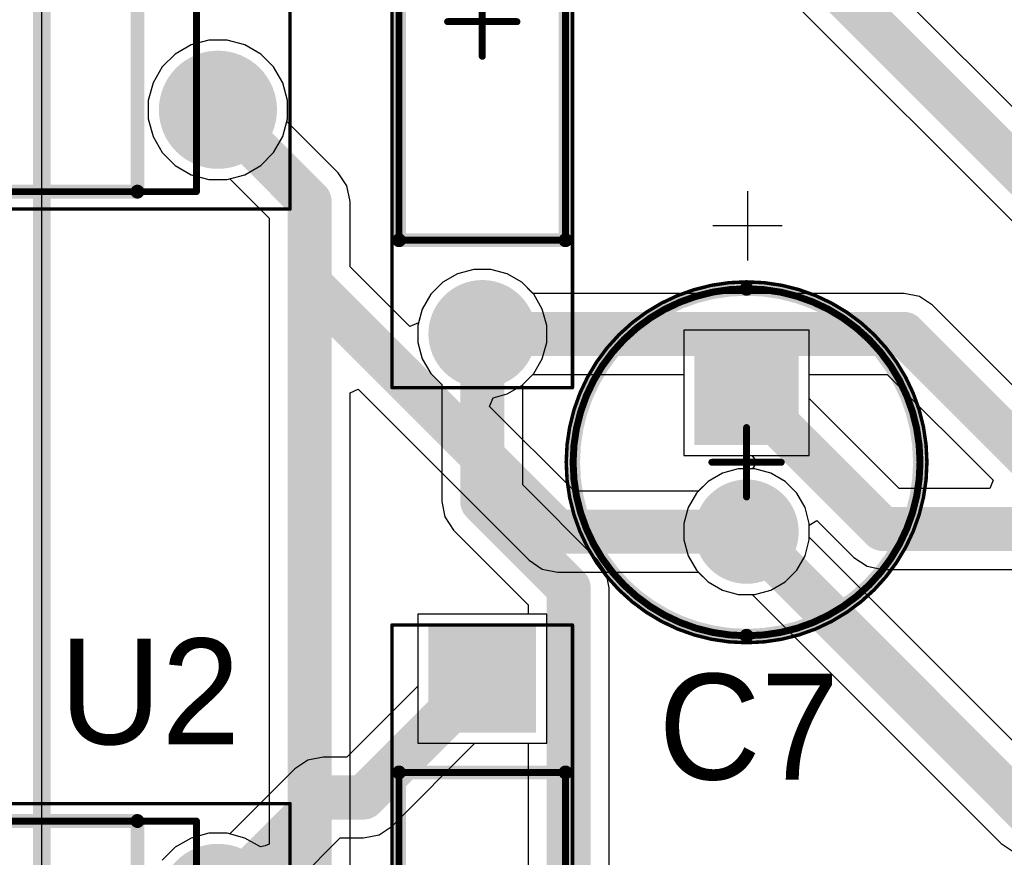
# Model space of a CAD drawing. Header units: millimetres. Extents: x 1.79 to 6.42, y 2.45 to 4.75.
# Tile 21 of 34: x 3.39 to 3.95, y 3.83 to 4.3. Entities that reach past the tile are written whole.
import ezdxf

# ---------------------------------------------------------------- set-up
doc = ezdxf.new("R2010")
doc.units = ezdxf.units.MM
doc.header["$MEASUREMENT"] = 0
for name, color, linetype in [('BottomLayer', 5, 'Continuous'), ('BottomSolder', 6, 'Continuous'), ('Mechanical13', 56, 'Continuous'), ('Mechanical15', 56, 'Continuous'), ('MultiLayer', 9, 'Continuous'), ('PadHoleLayer', 156, 'Continuous'), ('TopLayer', 1, 'Continuous'), ('TopOverlay', 2, 'Continuous'), ('TopSolder', 216, 'Continuous')]:
    doc.layers.add(name, color=color, linetype=linetype)

# ---------------------------------------------------------------- blocks, each defined once
blk = doc.blocks.new('VISH_DIP_4_14')
at = {"layer": 'BottomLayer', "const_width": 0.02953}
for points in [[(0.13524, 0.05, 1), (0.16476, 0.05, 1)], [(-0.16476, -0.05, 1), (-0.13524, -0.05, 1)], [(0.13524, -0.05, 1), (0.16476, -0.05, 1)]]:
    blk.add_lwpolyline(points, format="xyb", close=True, dxfattribs=at)
at = {"layer": 'BottomLayer'}
blk.add_solid([(-0.17953, 0.02047), (-0.12047, 0.02047), (-0.17953, 0.07953), (-0.12047, 0.07953)], dxfattribs=at)
at = {"layer": 'BottomSolder', "const_width": 0.03353}
for points in [[(0.13324, 0.05, 1), (0.16676, 0.05, 1)], [(-0.16676, -0.05, 1), (-0.13324, -0.05, 1)], [(0.13324, -0.05, 1), (0.16676, -0.05, 1)]]:
    blk.add_lwpolyline(points, format="xyb", close=True, dxfattribs=at)
at = {"layer": 'BottomSolder'}
blk.add_solid([(-0.18353, 0.01647), (-0.11647, 0.01647), (-0.18353, 0.08353), (-0.11647, 0.08353)], dxfattribs=at)
at = {"layer": 'Mechanical13', "const_width": 0.00394}
for points in [[(-0.1378, 0.09646), (0.1378, 0.09646)], [(-0.1378, -0.09646), (-0.1378, 0.09646)], [(0.1378, -0.09646), (0.1378, 0.09646)], [(-0.1378, -0.09646), (0.1378, -0.09646)]]:
    blk.add_lwpolyline(points, dxfattribs=at)
at = {"layer": 'Mechanical13'}
for points, const_width in [([(-0.13878, 0.09646, 1), (-0.13681, 0.09646, 1)], 0.00197), ([(-0.13878, 0.09646, 1), (-0.13681, 0.09646, 1)], 0.00197), ([(0.13681, 0.09646, 1), (0.13878, 0.09646, 1)], 0.00197), ([(0.13681, 0.09646, 1), (0.13878, 0.09646, 1)], 0.00197), ([(-0.08268, 0.06102, 1), (-0.12205, 0.06102, 1)], 0.00394), ([(-0.12303, 0.06102, 1), (-0.12106, 0.06102, 1)], 0.00197), ([(-0.08366, 0.06102, 1), (-0.08169, 0.06102, 1)], 0.00197), ([(-0.13878, -0.09646, 1), (-0.13681, -0.09646, 1)], 0.00197), ([(-0.13878, -0.09646, 1), (-0.13681, -0.09646, 1)], 0.00197), ([(0.13681, -0.09646, 1), (0.13878, -0.09646, 1)], 0.00197), ([(0.13681, -0.09646, 1), (0.13878, -0.09646, 1)], 0.00197)]:
    blk.add_lwpolyline(points, format="xyb", close=True, dxfattribs=dict(at, const_width=const_width))
at = {"layer": 'Mechanical15'}
for points, const_width in [([(-0.19094, 0.1063), (0.19094, 0.1063)], 0.00197), ([(-0.19094, -0.1063), (-0.19094, 0.1063)], 0.00197), ([(0.19094, -0.1063), (0.19094, 0.1063)], 0.00197), ([(0, -0.01968), (0, 0.01969)], 0.00394), ([(-0.01968, 0), (0.01969, 0)], 0.00394), ([(-0.19094, -0.1063), (0.19094, -0.1063)], 0.00197)]:
    blk.add_lwpolyline(points, dxfattribs=dict(at, const_width=const_width))
for points, const_width in [([(-0.19144, 0.1063, 1), (-0.19045, 0.1063, 1)], 0.000984), ([(-0.19144, 0.1063, 1), (-0.19045, 0.1063, 1)], 0.000984), ([(0.19045, 0.1063, 1), (0.19144, 0.1063, 1)], 0.000984), ([(0.19045, 0.1063, 1), (0.19144, 0.1063, 1)], 0.000984), ([(-0.00098, 0.01969, 1), (0.00098, 0.01969, 1)], 0.00197), ([(-0.02067, 0, 1), (-0.0187, 0, 1)], 0.00197), ([(0.0187, 0, 1), (0.02067, 0, 1)], 0.00197), ([(-0.00098, -0.01968, 1), (0.00098, -0.01968, 1)], 0.00197), ([(-0.19144, -0.1063, 1), (-0.19045, -0.1063, 1)], 0.000984), ([(-0.19144, -0.1063, 1), (-0.19045, -0.1063, 1)], 0.000984), ([(0.19045, -0.1063, 1), (0.19144, -0.1063, 1)], 0.000984), ([(0.19045, -0.1063, 1), (0.19144, -0.1063, 1)], 0.000984)]:
    blk.add_lwpolyline(points, format="xyb", close=True, dxfattribs=dict(at, const_width=const_width))
at = {"layer": 'MultiLayer', "const_width": 0.02953}
for points in [[(0.13524, 0.05, 1), (0.16476, 0.05, 1)], [(-0.16476, -0.05, 1), (-0.13524, -0.05, 1)], [(0.13524, -0.05, 1), (0.16476, -0.05, 1)]]:
    blk.add_lwpolyline(points, format="xyb", close=True, dxfattribs=at)
at = {"layer": 'MultiLayer'}
blk.add_solid([(-0.17953, 0.02047), (-0.12047, 0.02047), (-0.17953, 0.07953), (-0.12047, 0.07953)], dxfattribs=at)
at = {"layer": 'PadHoleLayer', "const_width": 0.01772}
for points in [[(-0.15886, 0.05, 1), (-0.14114, 0.05, 1)], [(0.14114, 0.05, 1), (0.15886, 0.05, 1)], [(-0.15886, -0.05, 1), (-0.14114, -0.05, 1)], [(0.14114, -0.05, 1), (0.15886, -0.05, 1)]]:
    blk.add_lwpolyline(points, format="xyb", close=True, dxfattribs=at)
at = {"layer": 'TopLayer', "const_width": 0.02953}
for points in [[(0.13524, 0.05, 1), (0.16476, 0.05, 1)], [(-0.16476, -0.05, 1), (-0.13524, -0.05, 1)], [(0.13524, -0.05, 1), (0.16476, -0.05, 1)]]:
    blk.add_lwpolyline(points, format="xyb", close=True, dxfattribs=at)
at = {"layer": 'TopLayer'}
blk.add_solid([(-0.17953, 0.02047), (-0.12047, 0.02047), (-0.17953, 0.07953), (-0.12047, 0.07953)], dxfattribs=at)
at = {"layer": 'TopOverlay'}
for points, const_width in [([(-0.14508, 0.10118, 1), (-0.15492, 0.10118, 1)], 0.00984), ([(-0.15738, 0.10118, 1), (-0.15246, 0.10118, 1)], 0.00492), ([(-0.14754, 0.10118, 1), (-0.14262, 0.10118, 1)], 0.00492), ([(-0.1063, 0.09646, 1), (-0.10236, 0.09646, 1)], 0.00394), ([(-0.1063, 0.09646, 1), (-0.10236, 0.09646, 1)], 0.00394), ([(-0.02697, 0.09646, 1), (-0.02303, 0.09646, 1)], 0.00394), ([(-0.02697, 0.09646, 1), (-0.02303, 0.09646, 1)], 0.00394), ([(0.02303, 0.09646, 1), (0.02697, 0.09646, 1)], 0.00394), ([(0.02303, 0.09646, 1), (0.02697, 0.09646, 1)], 0.00394), ([(0.10236, 0.09646, 1), (0.1063, 0.09646, 1)], 0.00394), ([(0.10236, 0.09646, 1), (0.1063, 0.09646, 1)], 0.00394), ([(-0.05315, 0.05709, 1), (-0.07677, 0.05709, 1)], 0.02362), ([(-0.08268, 0.05709, 1), (-0.07087, 0.05709, 1)], 0.01181), ([(-0.05906, 0.05709, 1), (-0.04724, 0.05709, 1)], 0.01181), ([(-0.1063, -0.09646, 1), (-0.10236, -0.09646, 1)], 0.00394), ([(-0.1063, -0.09646, 1), (-0.10236, -0.09646, 1)], 0.00394), ([(0.10236, -0.09646, 1), (0.1063, -0.09646, 1)], 0.00394), ([(0.10236, -0.09646, 1), (0.1063, -0.09646, 1)], 0.00394)]:
    blk.add_lwpolyline(points, format="xyb", close=True, dxfattribs=dict(at, const_width=const_width))
at = {"layer": 'TopOverlay', "const_width": 0.00787}
for points in [[(-0.10433, 0.09646), (-0.025, 0.09646)], [(-0.10433, -0.09646), (-0.10433, 0.09646)], [(0.025, 0.09646), (0.10433, 0.09646)], [(0.10433, -0.09646), (0.10433, 0.09646)], [(-0.10433, -0.09646), (0.10433, -0.09646)]]:
    blk.add_lwpolyline(points, dxfattribs=at)
blk.add_lwpolyline([(0.025, 0.09646, -1), (-0.025, 0.09646)], format="xyb", dxfattribs=at)
at = {"layer": 'TopSolder', "const_width": 0.03353}
for points in [[(0.13324, 0.05, 1), (0.16676, 0.05, 1)], [(-0.16676, -0.05, 1), (-0.13324, -0.05, 1)], [(0.13324, -0.05, 1), (0.16676, -0.05, 1)]]:
    blk.add_lwpolyline(points, format="xyb", close=True, dxfattribs=at)
at = {"layer": 'TopSolder'}
blk.add_solid([(-0.18353, 0.01647), (-0.11647, 0.01647), (-0.18353, 0.08353), (-0.11647, 0.08353)], dxfattribs=at)
blk = doc.blocks.new('VISH_DIP_4_15')
at = {"layer": 'BottomLayer', "const_width": 0.02953}
for points in [[(0.13524, 0.05, 1), (0.16476, 0.05, 1)], [(-0.16476, -0.05, 1), (-0.13524, -0.05, 1)], [(0.13524, -0.05, 1), (0.16476, -0.05, 1)]]:
    blk.add_lwpolyline(points, format="xyb", close=True, dxfattribs=at)
at = {"layer": 'BottomLayer'}
blk.add_solid([(-0.17953, 0.02047), (-0.12047, 0.02047), (-0.17953, 0.07953), (-0.12047, 0.07953)], dxfattribs=at)
at = {"layer": 'BottomSolder', "const_width": 0.03353}
for points in [[(0.13324, 0.05, 1), (0.16676, 0.05, 1)], [(-0.16676, -0.05, 1), (-0.13324, -0.05, 1)], [(0.13324, -0.05, 1), (0.16676, -0.05, 1)]]:
    blk.add_lwpolyline(points, format="xyb", close=True, dxfattribs=at)
at = {"layer": 'BottomSolder'}
blk.add_solid([(-0.18353, 0.01647), (-0.11647, 0.01647), (-0.18353, 0.08353), (-0.11647, 0.08353)], dxfattribs=at)
at = {"layer": 'Mechanical13', "const_width": 0.00394}
for points in [[(-0.1378, 0.09646), (0.1378, 0.09646)], [(-0.1378, -0.09646), (-0.1378, 0.09646)], [(0.1378, -0.09646), (0.1378, 0.09646)], [(-0.1378, -0.09646), (0.1378, -0.09646)]]:
    blk.add_lwpolyline(points, dxfattribs=at)
at = {"layer": 'Mechanical13'}
for points, const_width in [([(-0.13878, 0.09646, 1), (-0.13681, 0.09646, 1)], 0.00197), ([(-0.13878, 0.09646, 1), (-0.13681, 0.09646, 1)], 0.00197), ([(0.13681, 0.09646, 1), (0.13878, 0.09646, 1)], 0.00197), ([(0.13681, 0.09646, 1), (0.13878, 0.09646, 1)], 0.00197), ([(-0.08268, 0.06102, 1), (-0.12205, 0.06102, 1)], 0.00394), ([(-0.12303, 0.06102, 1), (-0.12106, 0.06102, 1)], 0.00197), ([(-0.08366, 0.06102, 1), (-0.08169, 0.06102, 1)], 0.00197), ([(-0.13878, -0.09646, 1), (-0.13681, -0.09646, 1)], 0.00197), ([(-0.13878, -0.09646, 1), (-0.13681, -0.09646, 1)], 0.00197), ([(0.13681, -0.09646, 1), (0.13878, -0.09646, 1)], 0.00197), ([(0.13681, -0.09646, 1), (0.13878, -0.09646, 1)], 0.00197)]:
    blk.add_lwpolyline(points, format="xyb", close=True, dxfattribs=dict(at, const_width=const_width))
at = {"layer": 'Mechanical15'}
for points, const_width in [([(-0.19094, 0.1063), (0.19094, 0.1063)], 0.00197), ([(-0.19094, -0.1063), (-0.19094, 0.1063)], 0.00197), ([(0.19094, -0.1063), (0.19094, 0.1063)], 0.00197), ([(0, -0.01968), (0, 0.01969)], 0.00394), ([(-0.01968, 0), (0.01969, 0)], 0.00394), ([(-0.19094, -0.1063), (0.19094, -0.1063)], 0.00197)]:
    blk.add_lwpolyline(points, dxfattribs=dict(at, const_width=const_width))
for points, const_width in [([(-0.19144, 0.1063, 1), (-0.19045, 0.1063, 1)], 0.000984), ([(-0.19144, 0.1063, 1), (-0.19045, 0.1063, 1)], 0.000984), ([(0.19045, 0.1063, 1), (0.19144, 0.1063, 1)], 0.000984), ([(0.19045, 0.1063, 1), (0.19144, 0.1063, 1)], 0.000984), ([(-0.00098, 0.01969, 1), (0.00098, 0.01969, 1)], 0.00197), ([(-0.02067, 0, 1), (-0.0187, 0, 1)], 0.00197), ([(0.0187, 0, 1), (0.02067, 0, 1)], 0.00197), ([(-0.00098, -0.01968, 1), (0.00098, -0.01968, 1)], 0.00197), ([(-0.19144, -0.1063, 1), (-0.19045, -0.1063, 1)], 0.000984), ([(-0.19144, -0.1063, 1), (-0.19045, -0.1063, 1)], 0.000984), ([(0.19045, -0.1063, 1), (0.19144, -0.1063, 1)], 0.000984), ([(0.19045, -0.1063, 1), (0.19144, -0.1063, 1)], 0.000984)]:
    blk.add_lwpolyline(points, format="xyb", close=True, dxfattribs=dict(at, const_width=const_width))
at = {"layer": 'MultiLayer', "const_width": 0.02953}
for points in [[(0.13524, 0.05, 1), (0.16476, 0.05, 1)], [(-0.16476, -0.05, 1), (-0.13524, -0.05, 1)], [(0.13524, -0.05, 1), (0.16476, -0.05, 1)]]:
    blk.add_lwpolyline(points, format="xyb", close=True, dxfattribs=at)
at = {"layer": 'MultiLayer'}
blk.add_solid([(-0.17953, 0.02047), (-0.12047, 0.02047), (-0.17953, 0.07953), (-0.12047, 0.07953)], dxfattribs=at)
at = {"layer": 'PadHoleLayer', "const_width": 0.01772}
for points in [[(-0.15886, 0.05, 1), (-0.14114, 0.05, 1)], [(0.14114, 0.05, 1), (0.15886, 0.05, 1)], [(-0.15886, -0.05, 1), (-0.14114, -0.05, 1)], [(0.14114, -0.05, 1), (0.15886, -0.05, 1)]]:
    blk.add_lwpolyline(points, format="xyb", close=True, dxfattribs=at)
at = {"layer": 'TopLayer', "const_width": 0.02953}
for points in [[(0.13524, 0.05, 1), (0.16476, 0.05, 1)], [(-0.16476, -0.05, 1), (-0.13524, -0.05, 1)], [(0.13524, -0.05, 1), (0.16476, -0.05, 1)]]:
    blk.add_lwpolyline(points, format="xyb", close=True, dxfattribs=at)
at = {"layer": 'TopLayer'}
blk.add_solid([(-0.17953, 0.02047), (-0.12047, 0.02047), (-0.17953, 0.07953), (-0.12047, 0.07953)], dxfattribs=at)
at = {"layer": 'TopOverlay'}
for points, const_width in [([(-0.14508, 0.10118, 1), (-0.15492, 0.10118, 1)], 0.00984), ([(-0.15738, 0.10118, 1), (-0.15246, 0.10118, 1)], 0.00492), ([(-0.14754, 0.10118, 1), (-0.14262, 0.10118, 1)], 0.00492), ([(-0.1063, 0.09646, 1), (-0.10236, 0.09646, 1)], 0.00394), ([(-0.1063, 0.09646, 1), (-0.10236, 0.09646, 1)], 0.00394), ([(-0.02697, 0.09646, 1), (-0.02303, 0.09646, 1)], 0.00394), ([(-0.02697, 0.09646, 1), (-0.02303, 0.09646, 1)], 0.00394), ([(0.02303, 0.09646, 1), (0.02697, 0.09646, 1)], 0.00394), ([(0.02303, 0.09646, 1), (0.02697, 0.09646, 1)], 0.00394), ([(0.10236, 0.09646, 1), (0.1063, 0.09646, 1)], 0.00394), ([(0.10236, 0.09646, 1), (0.1063, 0.09646, 1)], 0.00394), ([(-0.05315, 0.05709, 1), (-0.07677, 0.05709, 1)], 0.02362), ([(-0.08268, 0.05709, 1), (-0.07087, 0.05709, 1)], 0.01181), ([(-0.05906, 0.05709, 1), (-0.04724, 0.05709, 1)], 0.01181), ([(-0.1063, -0.09646, 1), (-0.10236, -0.09646, 1)], 0.00394), ([(-0.1063, -0.09646, 1), (-0.10236, -0.09646, 1)], 0.00394), ([(0.10236, -0.09646, 1), (0.1063, -0.09646, 1)], 0.00394), ([(0.10236, -0.09646, 1), (0.1063, -0.09646, 1)], 0.00394)]:
    blk.add_lwpolyline(points, format="xyb", close=True, dxfattribs=dict(at, const_width=const_width))
at = {"layer": 'TopOverlay', "const_width": 0.00787}
for points in [[(-0.10433, 0.09646), (-0.025, 0.09646)], [(-0.10433, -0.09646), (-0.10433, 0.09646)], [(0.025, 0.09646), (0.10433, 0.09646)], [(0.10433, -0.09646), (0.10433, 0.09646)], [(-0.10433, -0.09646), (0.10433, -0.09646)]]:
    blk.add_lwpolyline(points, dxfattribs=at)
blk.add_lwpolyline([(0.025, 0.09646, -1), (-0.025, 0.09646)], format="xyb", dxfattribs=at)
at = {"layer": 'TopSolder', "const_width": 0.03353}
for points in [[(0.13324, 0.05, 1), (0.16676, 0.05, 1)], [(-0.16676, -0.05, 1), (-0.13324, -0.05, 1)], [(0.13324, -0.05, 1), (0.16676, -0.05, 1)]]:
    blk.add_lwpolyline(points, format="xyb", close=True, dxfattribs=at)
at = {"layer": 'TopSolder'}
blk.add_solid([(-0.18353, 0.01647), (-0.11647, 0.01647), (-0.18353, 0.08353), (-0.11647, 0.08353)], dxfattribs=at)
blk = doc.blocks.new('RESA60_630X240_25')
at = {"layer": 'BottomLayer', "const_width": 0.02657}
blk.add_lwpolyline([(0.16388, 0, 1), (0.19045, 0, 1)], format="xyb", close=True, dxfattribs=at)
at = {"layer": 'BottomLayer'}
blk.add_solid([(-0.20374, -0.02657), (-0.15059, -0.02657), (-0.20374, 0.02657), (-0.15059, 0.02657)], dxfattribs=at)
at = {"layer": 'BottomSolder', "const_width": 0.03057}
blk.add_lwpolyline([(0.16188, 0, 1), (0.19245, 0, 1)], format="xyb", close=True, dxfattribs=at)
at = {"layer": 'BottomSolder'}
blk.add_solid([(-0.20774, -0.03057), (-0.14659, -0.03057), (-0.20774, 0.03057), (-0.14659, 0.03057)], dxfattribs=at)
at = {"layer": 'Mechanical13', "const_width": 0.00394}
for points in [[(-0.12402, -0.04724), (-0.12402, 0.04724)], [(0.12402, 0.04724), (-0.12402, 0.04724)], [(0.12402, -0.04724), (0.12402, 0.04724)], [(0.12402, -0.04724), (-0.12402, -0.04724)]]:
    blk.add_lwpolyline(points, dxfattribs=at)
at = {"layer": 'Mechanical13', "const_width": 0.00197}
for points in [[(-0.125, 0.04724, 1), (-0.12303, 0.04724, 1)], [(-0.125, 0.04724, 1), (-0.12303, 0.04724, 1)], [(0.12303, 0.04724, 1), (0.125, 0.04724, 1)], [(0.12303, 0.04724, 1), (0.125, 0.04724, 1)], [(-0.125, -0.04724, 1), (-0.12303, -0.04724, 1)], [(-0.125, -0.04724, 1), (-0.12303, -0.04724, 1)], [(0.12303, -0.04724, 1), (0.125, -0.04724, 1)], [(0.12303, -0.04724, 1), (0.125, -0.04724, 1)]]:
    blk.add_lwpolyline(points, format="xyb", close=True, dxfattribs=at)
at = {"layer": 'Mechanical15'}
for points, const_width in [([(0.20768, 0.05118), (-0.20768, 0.05118)], 0.00197), ([(-0.20768, -0.05118), (-0.20768, 0.05118)], 0.00197), ([(0.20768, -0.05118), (0.20768, 0.05118)], 0.00197), ([(0, -0.01968), (0, 0.01969)], 0.00394), ([(0.01968, 0), (-0.01969, 0)], 0.00394), ([(0.20768, -0.05118), (-0.20768, -0.05118)], 0.00197)]:
    blk.add_lwpolyline(points, dxfattribs=dict(at, const_width=const_width))
for points, const_width in [([(-0.20817, 0.05118, 1), (-0.20719, 0.05118, 1)], 0.000984), ([(-0.20817, 0.05118, 1), (-0.20719, 0.05118, 1)], 0.000984), ([(0.20719, 0.05118, 1), (0.20817, 0.05118, 1)], 0.000984), ([(0.20719, 0.05118, 1), (0.20817, 0.05118, 1)], 0.000984), ([(-0.00098, 0.01969, 1), (0.00098, 0.01969, 1)], 0.00197), ([(-0.02067, 0, 1), (-0.0187, 0, 1)], 0.00197), ([(0.0187, 0, 1), (0.02067, 0, 1)], 0.00197), ([(-0.00098, -0.01968, 1), (0.00098, -0.01968, 1)], 0.00197), ([(-0.20817, -0.05118, 1), (-0.20719, -0.05118, 1)], 0.000984), ([(-0.20817, -0.05118, 1), (-0.20719, -0.05118, 1)], 0.000984), ([(0.20719, -0.05118, 1), (0.20817, -0.05118, 1)], 0.000984), ([(0.20719, -0.05118, 1), (0.20817, -0.05118, 1)], 0.000984)]:
    blk.add_lwpolyline(points, format="xyb", close=True, dxfattribs=dict(at, const_width=const_width))
at = {"layer": 'MultiLayer', "const_width": 0.02657}
blk.add_lwpolyline([(0.16388, 0, 1), (0.19045, 0, 1)], format="xyb", close=True, dxfattribs=at)
at = {"layer": 'MultiLayer'}
blk.add_solid([(-0.20374, -0.02657), (-0.15059, -0.02657), (-0.20374, 0.02657), (-0.15059, 0.02657)], dxfattribs=at)
at = {"layer": 'PadHoleLayer', "const_width": 0.01673}
for points in [[(-0.18553, 0, 1), (-0.1688, 0, 1)], [(0.1688, 0, 1), (0.18553, 0, 1)]]:
    blk.add_lwpolyline(points, format="xyb", close=True, dxfattribs=at)
at = {"layer": 'TopLayer', "const_width": 0.02657}
blk.add_lwpolyline([(0.16388, 0, 1), (0.19045, 0, 1)], format="xyb", close=True, dxfattribs=at)
at = {"layer": 'TopLayer'}
blk.add_solid([(-0.20374, -0.02657), (-0.15059, -0.02657), (-0.20374, 0.02657), (-0.15059, 0.02657)], dxfattribs=at)
at = {"layer": 'TopOverlay', "const_width": 0.00787}
for points in [[(0.12402, 0.04724), (-0.12402, 0.04724)], [(-0.12402, -0.04724), (-0.12402, 0.04724)], [(0.12402, -0.04724), (0.12402, 0.04724)], [(0.12402, -0.04724), (-0.12402, -0.04724)]]:
    blk.add_lwpolyline(points, dxfattribs=at)
at = {"layer": 'TopOverlay', "const_width": 0.00394}
for points in [[(-0.12598, 0.04724, 1), (-0.12205, 0.04724, 1)], [(-0.12598, 0.04724, 1), (-0.12205, 0.04724, 1)], [(0.12205, 0.04724, 1), (0.12598, 0.04724, 1)], [(0.12205, 0.04724, 1), (0.12598, 0.04724, 1)], [(-0.12598, -0.04724, 1), (-0.12205, -0.04724, 1)], [(-0.12598, -0.04724, 1), (-0.12205, -0.04724, 1)], [(0.12205, -0.04724, 1), (0.12598, -0.04724, 1)], [(0.12205, -0.04724, 1), (0.12598, -0.04724, 1)]]:
    blk.add_lwpolyline(points, format="xyb", close=True, dxfattribs=at)
at = {"layer": 'TopSolder', "const_width": 0.03057}
blk.add_lwpolyline([(0.16188, 0, 1), (0.19245, 0, 1)], format="xyb", close=True, dxfattribs=at)
at = {"layer": 'TopSolder'}
blk.add_solid([(-0.20774, -0.03057), (-0.14659, -0.03057), (-0.20774, 0.03057), (-0.14659, 0.03057)], dxfattribs=at)
blk = doc.blocks.new('RESA60_630X240_26')
at = {"layer": 'BottomLayer', "const_width": 0.02657}
blk.add_lwpolyline([(0.16388, 0, 1), (0.19045, 0, 1)], format="xyb", close=True, dxfattribs=at)
at = {"layer": 'BottomLayer'}
blk.add_solid([(-0.20374, -0.02657), (-0.15059, -0.02657), (-0.20374, 0.02657), (-0.15059, 0.02657)], dxfattribs=at)
at = {"layer": 'BottomSolder', "const_width": 0.03057}
blk.add_lwpolyline([(0.16188, 0, 1), (0.19245, 0, 1)], format="xyb", close=True, dxfattribs=at)
at = {"layer": 'BottomSolder'}
blk.add_solid([(-0.20774, -0.03057), (-0.14659, -0.03057), (-0.20774, 0.03057), (-0.14659, 0.03057)], dxfattribs=at)
at = {"layer": 'Mechanical13', "const_width": 0.00394}
for points in [[(0.12402, 0.04724), (-0.12402, 0.04724)], [(-0.12402, -0.04724), (-0.12402, 0.04724)], [(0.12402, -0.04724), (0.12402, 0.04724)], [(0.12402, -0.04724), (-0.12402, -0.04724)]]:
    blk.add_lwpolyline(points, dxfattribs=at)
at = {"layer": 'Mechanical13', "const_width": 0.00197}
for points in [[(-0.125, 0.04724, 1), (-0.12303, 0.04724, 1)], [(-0.125, 0.04724, 1), (-0.12303, 0.04724, 1)], [(0.12303, 0.04724, 1), (0.125, 0.04724, 1)], [(0.12303, 0.04724, 1), (0.125, 0.04724, 1)], [(-0.125, -0.04724, 1), (-0.12303, -0.04724, 1)], [(-0.125, -0.04724, 1), (-0.12303, -0.04724, 1)], [(0.12303, -0.04724, 1), (0.125, -0.04724, 1)], [(0.12303, -0.04724, 1), (0.125, -0.04724, 1)]]:
    blk.add_lwpolyline(points, format="xyb", close=True, dxfattribs=at)
at = {"layer": 'Mechanical15'}
for points, const_width in [([(-0.20768, -0.05118), (-0.20768, 0.05118)], 0.00197), ([(0.20768, 0.05118), (-0.20768, 0.05118)], 0.00197), ([(0.20768, -0.05118), (0.20768, 0.05118)], 0.00197), ([(0, -0.01968), (0, 0.01969)], 0.00394), ([(0.01968, 0), (-0.01969, 0)], 0.00394), ([(0.20768, -0.05118), (-0.20768, -0.05118)], 0.00197)]:
    blk.add_lwpolyline(points, dxfattribs=dict(at, const_width=const_width))
for points, const_width in [([(-0.20817, 0.05118, 1), (-0.20719, 0.05118, 1)], 0.000984), ([(-0.20817, 0.05118, 1), (-0.20719, 0.05118, 1)], 0.000984), ([(0.20719, 0.05118, 1), (0.20817, 0.05118, 1)], 0.000984), ([(0.20719, 0.05118, 1), (0.20817, 0.05118, 1)], 0.000984), ([(-0.00098, 0.01969, 1), (0.00098, 0.01969, 1)], 0.00197), ([(-0.02067, 0, 1), (-0.0187, 0, 1)], 0.00197), ([(0.0187, 0, 1), (0.02067, 0, 1)], 0.00197), ([(-0.00098, -0.01968, 1), (0.00098, -0.01968, 1)], 0.00197), ([(-0.20817, -0.05118, 1), (-0.20719, -0.05118, 1)], 0.000984), ([(-0.20817, -0.05118, 1), (-0.20719, -0.05118, 1)], 0.000984), ([(0.20719, -0.05118, 1), (0.20817, -0.05118, 1)], 0.000984), ([(0.20719, -0.05118, 1), (0.20817, -0.05118, 1)], 0.000984)]:
    blk.add_lwpolyline(points, format="xyb", close=True, dxfattribs=dict(at, const_width=const_width))
at = {"layer": 'MultiLayer', "const_width": 0.02657}
blk.add_lwpolyline([(0.16388, 0, 1), (0.19045, 0, 1)], format="xyb", close=True, dxfattribs=at)
at = {"layer": 'MultiLayer'}
blk.add_solid([(-0.20374, -0.02657), (-0.15059, -0.02657), (-0.20374, 0.02657), (-0.15059, 0.02657)], dxfattribs=at)
at = {"layer": 'PadHoleLayer', "const_width": 0.01673}
for points in [[(-0.18553, 0, 1), (-0.1688, 0, 1)], [(0.1688, 0, 1), (0.18553, 0, 1)]]:
    blk.add_lwpolyline(points, format="xyb", close=True, dxfattribs=at)
at = {"layer": 'TopLayer', "const_width": 0.02657}
blk.add_lwpolyline([(0.16388, 0, 1), (0.19045, 0, 1)], format="xyb", close=True, dxfattribs=at)
at = {"layer": 'TopLayer'}
blk.add_solid([(-0.20374, -0.02657), (-0.15059, -0.02657), (-0.20374, 0.02657), (-0.15059, 0.02657)], dxfattribs=at)
at = {"layer": 'TopOverlay', "const_width": 0.00787}
for points in [[(-0.12402, -0.04724), (-0.12402, 0.04724)], [(0.12402, 0.04724), (-0.12402, 0.04724)], [(0.12402, -0.04724), (0.12402, 0.04724)], [(0.12402, -0.04724), (-0.12402, -0.04724)]]:
    blk.add_lwpolyline(points, dxfattribs=at)
at = {"layer": 'TopOverlay', "const_width": 0.00394}
for points in [[(-0.12598, 0.04724, 1), (-0.12205, 0.04724, 1)], [(-0.12598, 0.04724, 1), (-0.12205, 0.04724, 1)], [(0.12205, 0.04724, 1), (0.12598, 0.04724, 1)], [(0.12205, 0.04724, 1), (0.12598, 0.04724, 1)], [(-0.12598, -0.04724, 1), (-0.12205, -0.04724, 1)], [(-0.12598, -0.04724, 1), (-0.12205, -0.04724, 1)], [(0.12205, -0.04724, 1), (0.12598, -0.04724, 1)], [(0.12205, -0.04724, 1), (0.12598, -0.04724, 1)]]:
    blk.add_lwpolyline(points, format="xyb", close=True, dxfattribs=at)
at = {"layer": 'TopSolder', "const_width": 0.03057}
blk.add_lwpolyline([(0.16188, 0, 1), (0.19245, 0, 1)], format="xyb", close=True, dxfattribs=at)
at = {"layer": 'TopSolder'}
blk.add_solid([(-0.20774, -0.03057), (-0.14659, -0.03057), (-0.20774, 0.03057), (-0.14659, 0.03057)], dxfattribs=at)
blk = doc.blocks.new('CAPPR55_200_1100X500X1200_49')
at = {"layer": 'BottomLayer', "const_width": 0.02559}
blk.add_lwpolyline([(0.02657, 0, 1), (0.05217, 0, 1)], format="xyb", close=True, dxfattribs=at)
at = {"layer": 'BottomLayer'}
blk.add_solid([(-0.06496, -0.02559), (-0.01378, -0.02559), (-0.06496, 0.02559), (-0.01378, 0.02559)], dxfattribs=at)
at = {"layer": 'BottomSolder', "const_width": 0.02959}
blk.add_lwpolyline([(0.02457, 0, 1), (0.05417, 0, 1)], format="xyb", close=True, dxfattribs=at)
at = {"layer": 'BottomSolder'}
blk.add_solid([(-0.06896, -0.02959), (-0.00978, -0.02959), (-0.06896, 0.02959), (-0.00978, 0.02959)], dxfattribs=at)
at = {"layer": 'Mechanical13'}
for points, const_width in [([(0.09843, 0, 1), (-0.09843, 0, 1)], 0.00394), ([(-0.09941, 0, 1), (-0.09744, 0, 1)], 0.00197), ([(0.09744, 0, 1), (0.09941, 0, 1)], 0.00197)]:
    blk.add_lwpolyline(points, format="xyb", close=True, dxfattribs=dict(at, const_width=const_width))
at = {"layer": 'Mechanical15'}
for points, const_width in [([(0.10236, 0, 1), (-0.10236, 0, 1)], 0.00197), ([(-0.00098, 0.01968, 1), (0.00098, 0.01968, 1)], 0.00197), ([(-0.10285, 0, 1), (-0.10187, 0, 1)], 0.000984), ([(-0.02067, 0, 1), (-0.0187, 0, 1)], 0.00197), ([(0.0187, 0, 1), (0.02067, 0, 1)], 0.00197), ([(0.10187, 0, 1), (0.10285, 0, 1)], 0.000984), ([(-0.00098, -0.01969, 1), (0.00098, -0.01969, 1)], 0.00197)]:
    blk.add_lwpolyline(points, format="xyb", close=True, dxfattribs=dict(at, const_width=const_width))
at = {"layer": 'Mechanical15', "const_width": 0.00394}
for points in [[(0, -0.01969), (0, 0.01968)], [(0.01969, 0), (-0.01968, 0)]]:
    blk.add_lwpolyline(points, dxfattribs=at)
at = {"layer": 'MultiLayer', "const_width": 0.02559}
blk.add_lwpolyline([(0.02657, 0, 1), (0.05217, 0, 1)], format="xyb", close=True, dxfattribs=at)
at = {"layer": 'MultiLayer'}
blk.add_solid([(-0.06496, -0.02559), (-0.01378, -0.02559), (-0.06496, 0.02559), (-0.01378, 0.02559)], dxfattribs=at)
at = {"layer": 'PadHoleLayer', "const_width": 0.01575}
for points in [[(-0.04724, 0, 1), (-0.0315, 0, 1)], [(0.0315, 0, 1), (0.04724, 0, 1)]]:
    blk.add_lwpolyline(points, format="xyb", close=True, dxfattribs=at)
at = {"layer": 'TopLayer', "const_width": 0.02559}
blk.add_lwpolyline([(0.02657, 0, 1), (0.05217, 0, 1)], format="xyb", close=True, dxfattribs=at)
at = {"layer": 'TopLayer'}
blk.add_solid([(-0.06496, -0.02559), (-0.01378, -0.02559), (-0.06496, 0.02559), (-0.01378, 0.02559)], dxfattribs=at)
at = {"layer": 'TopOverlay'}
for p, q in [((-0.13418, 0.02018), (-0.13418, -0.01918)), ((-0.15386, 0.0005), (-0.1145, 0.0005))]:
    blk.add_line(p, q, dxfattribs=at)
for points, const_width in [([(0.09843, 0, 1), (-0.09843, 0, 1)], 0.00787), ([(-0.10039, 0, 1), (-0.09646, 0, 1)], 0.00394), ([(0.09646, 0, 1), (0.10039, 0, 1)], 0.00394)]:
    blk.add_lwpolyline(points, format="xyb", close=True, dxfattribs=dict(at, const_width=const_width))
at = {"layer": 'TopSolder', "const_width": 0.02959}
blk.add_lwpolyline([(0.02457, 0, 1), (0.05417, 0, 1)], format="xyb", close=True, dxfattribs=at)
at = {"layer": 'TopSolder'}
blk.add_solid([(-0.06896, -0.02959), (-0.00978, -0.02959), (-0.06896, 0.02959), (-0.00978, 0.02959)], dxfattribs=at)

msp = doc.modelspace()

# ---------------------------------------------------------------- linework, layer by layer
at = {"layer": 'BottomLayer'}
for p, q in [((3.4, 2.45), (3.4, 4.75)), ((4.34622, 3.85622), (3.83622, 4.36622)), ((3.8105, 4.32706), (4.30706, 3.8305)), ((3.48474, 4.28683), (3.47573, 4.28163)), ((3.4948, 4.28953), (3.48474, 4.28683)), ((3.5052, 4.28953), (3.4948, 4.28953)), ((3.51526, 4.28683), (3.5052, 4.28953)), ((3.52427, 4.28163), (3.51526, 4.28683)), ((3.47573, 4.28163), (3.46837, 4.27427)), ((3.53163, 4.27427), (3.52427, 4.28163)), ((3.46837, 4.27427), (3.46317, 4.26526)), ((3.53683, 4.26526), (3.53163, 4.27427)), ((3.46317, 4.26526), (3.46047, 4.2552)), ((3.53953, 4.2552), (3.53683, 4.26526)), ((3.46047, 4.2552), (3.46047, 4.2448)), ((3.53953, 4.2448), (3.53953, 4.2552)), ((3.46047, 4.2448), (3.46317, 4.23474)), ((3.53683, 4.23474), (3.53953, 4.2448)), ((3.46317, 4.23474), (3.46837, 4.22573)), ((3.53163, 4.22573), (3.53683, 4.23474)), ((3.46837, 4.22573), (3.47573, 4.21837)), ((3.52427, 4.21837), (3.53163, 4.22573)), ((3.47573, 4.21837), (3.48474, 4.21317)), ((3.48474, 4.21317), (3.4948, 4.21047)), ((3.5052, 4.21047), (3.51526, 4.21317)), ((3.51526, 4.21317), (3.52427, 4.21837)), ((3.4948, 4.21047), (3.5052, 4.21047)), ((3.64518, 4.15941), (3.63588, 4.15692)), ((3.65482, 4.15941), (3.64518, 4.15941)), ((3.66412, 4.15692), (3.65482, 4.15941)), ((3.62754, 4.1521), (3.62073, 4.14529)), ((3.63588, 4.15692), (3.62754, 4.1521)), ((3.67246, 4.1521), (3.66412, 4.15692)), ((3.67878, 4.14577), (3.67246, 4.1521)), ((3.62073, 4.14529), (3.61592, 4.13695)), ((3.88937, 4.14577), (3.67878, 4.14577)), ((3.89815, 4.14403), (3.88937, 4.14577)), ((3.90559, 4.13906), (3.89815, 4.14403)), ((3.61592, 4.13695), (3.61343, 4.12765)), ((3.99251, 4.05214), (3.90559, 4.13906)), ((3.61343, 4.12765), (3.61343, 4.11802)), ((3.61343, 4.11802), (3.61592, 4.10872)), ((3.61592, 4.10872), (3.62073, 4.10038)), ((3.62073, 4.10038), (3.62706, 4.09405)), ((3.67294, 4.09405), (3.67878, 4.09989)), ((3.67878, 4.09989), (3.76441, 4.09989)), ((3.76441, 4.09989), (3.76441, 4.05378)), ((3.83559, 4.08622), (3.83559, 4.09989)), ((3.83559, 4.09989), (3.87987, 4.09989)), ((3.87987, 4.09989), (3.94, 4.03976)), ((3.62706, 4.09405), (3.62706, 4.02778)), ((3.67294, 4.03728), (3.67294, 4.09405)), ((3.88667, 4.03514), (3.83559, 4.08622)), ((3.76441, 4.05378), (3.80304, 4.05378)), ((3.80304, 4.05378), (3.80587, 4.05029)), ((3.79531, 4.04622), (3.78626, 4.0438)), ((3.80339, 4.04622), (3.79531, 4.04622)), ((3.80587, 4.05029), (3.80339, 4.04622)), ((3.78626, 4.0438), (3.77815, 4.03911)), ((3.7153, 3.99493), (3.67294, 4.03728)), ((3.77815, 4.03911), (3.77152, 4.03248)), ((3.93808, 4.03514), (3.88667, 4.03514)), ((3.94, 4.03976), (3.93808, 4.03514)), ((3.77152, 4.03248), (3.76683, 4.02437)), ((3.62706, 4.02778), (3.62881, 4.019)), ((3.76683, 4.02437), (3.76441, 4.01532)), ((3.62881, 4.019), (3.63378, 4.01156)), ((3.76441, 4.01532), (3.76441, 4.00594)), ((3.83559, 4.01427), (3.83987, 4.01706)), ((3.83559, 4.00594), (3.83559, 4.01427)), ((3.83987, 4.01706), (3.86094, 3.99598)), ((3.63378, 4.01156), (3.67613, 3.9692)), ((3.76441, 4.00594), (3.76683, 3.99689)), ((3.83317, 3.99689), (3.83559, 4.00594)), ((3.76683, 3.99689), (3.77152, 3.98878)), ((3.82848, 3.98878), (3.83317, 3.99689)), ((3.86094, 3.99598), (3.86839, 3.99101)), ((3.72027, 3.98749), (3.7153, 3.99493)), ((3.86839, 3.99101), (3.87717, 3.98926)), ((3.72202, 3.97871), (3.72027, 3.98749)), ((3.77152, 3.98878), (3.77815, 3.98215)), ((3.82185, 3.98215), (3.82848, 3.98878)), ((3.87717, 3.98926), (3.96647, 3.98926)), ((3.72202, 3.62191), (3.72202, 3.97871)), ((3.77815, 3.98215), (3.78626, 3.97746)), ((3.81374, 3.97746), (3.82185, 3.98215)), ((3.78626, 3.97746), (3.79531, 3.97504)), ((3.79531, 3.97504), (3.80469, 3.97504)), ((3.80469, 3.97504), (3.81374, 3.97746)), ((3.67613, 3.9692), (3.67613, 3.96374)), ((3.67613, 3.96374), (3.61343, 3.96374)), ((3.61343, 3.96374), (3.61343, 3.92303)), ((3.61343, 3.92303), (3.57314, 3.88274)), ((3.59886, 3.84358), (3.64587, 3.89059)), ((3.64587, 3.89059), (3.67613, 3.89059)), ((3.67613, 3.89059), (3.67613, 3.63141)), ((3.55102, 3.881), (3.54358, 3.87603)), ((3.5598, 3.88274), (3.55102, 3.881)), ((3.57314, 3.88274), (3.5598, 3.88274)), ((3.54358, 3.87603), (3.50669, 3.83913)), ((3.4948, 3.83953), (3.48474, 3.83683)), ((3.5052, 3.83953), (3.4948, 3.83953)), ((3.50669, 3.83913), (3.5052, 3.83953)), ((3.59142, 3.83861), (3.59886, 3.84358)), ((3.48474, 3.83683), (3.47573, 3.83163)), ((3.53913, 3.80669), (3.56931, 3.83686)), ((3.56931, 3.83686), (3.58264, 3.83686)), ((3.58264, 3.83686), (3.59142, 3.83861)), ((3.47573, 3.83163), (3.46837, 3.82427))]:
    msp.add_line(p, q, dxfattribs=at)
at = {"layer": 'BottomLayer', "const_width": 0.025}
for points in [[(3.82, 4.35), (4.33, 3.84)], [(3.65, 4.12283), (3.88937, 4.12283)], [(3.65, 4.02778), (3.65, 4.12283)], [(3.88937, 4.12283), (4, 4.0122)], [(3.8, 4.08937), (3.87717, 4.0122)], [(3.65, 4.02778), (3.69907, 3.97871)], [(3.87717, 4.0122), (4, 4.0122)], [(3.69907, 3.62191), (3.69907, 3.97871)], [(3.58264, 3.8598), (3.65, 3.92717)], [(3.5, 3.8), (3.5598, 3.8598)], [(3.5598, 3.8598), (3.58264, 3.8598)]]:
    msp.add_lwpolyline(points, dxfattribs=at)
at = {"layer": 'BottomLayer', "const_width": 0.0125}
for points in [[(3.64375, 4.12283, 1), (3.65625, 4.12283, 1)], [(3.64375, 4.12283, 1), (3.65625, 4.12283, 1)], [(3.88312, 4.12283, 1), (3.89562, 4.12283, 1)], [(3.88312, 4.12283, 1), (3.89562, 4.12283, 1)], [(3.79375, 4.08937, 1), (3.80625, 4.08937, 1)], [(3.64375, 4.02778, 1), (3.65625, 4.02778, 1)], [(3.64375, 4.02778, 1), (3.65625, 4.02778, 1)], [(3.87092, 4.0122, 1), (3.88342, 4.0122, 1)], [(3.87092, 4.0122, 1), (3.88342, 4.0122, 1)], [(3.69282, 3.97871, 1), (3.70532, 3.97871, 1)], [(3.69282, 3.97871, 1), (3.70532, 3.97871, 1)], [(3.64375, 3.92717, 1), (3.65625, 3.92717, 1)], [(3.55355, 3.8598, 1), (3.56605, 3.8598, 1)], [(3.55355, 3.8598, 1), (3.56605, 3.8598, 1)], [(3.57639, 3.8598, 1), (3.58889, 3.8598, 1)], [(3.57639, 3.8598, 1), (3.58889, 3.8598, 1)]]:
    msp.add_lwpolyline(points, format="xyb", close=True, dxfattribs=at)
at = {"layer": 'TopLayer'}
for p, q in [((3.4, 2.45), (3.4, 4.75)), ((3.48474, 4.28683), (3.47573, 4.28163)), ((3.4948, 4.28953), (3.48474, 4.28683)), ((3.5052, 4.28953), (3.4948, 4.28953)), ((3.51526, 4.28683), (3.5052, 4.28953)), ((3.52427, 4.28163), (3.51526, 4.28683)), ((3.47573, 4.28163), (3.46837, 4.27427)), ((3.53163, 4.27427), (3.52427, 4.28163)), ((3.46837, 4.27427), (3.46317, 4.26526)), ((3.53683, 4.26526), (3.53163, 4.27427)), ((3.46317, 4.26526), (3.46047, 4.2552)), ((3.53953, 4.2552), (3.53683, 4.26526)), ((3.46047, 4.2552), (3.46047, 4.2448)), ((3.53953, 4.2448), (3.53953, 4.2552)), ((3.46047, 4.2448), (3.46317, 4.23474)), ((3.53913, 4.24331), (3.53953, 4.2448)), ((3.56825, 4.21419), (3.53913, 4.24331)), ((3.46317, 4.23474), (3.46837, 4.22573)), ((3.46837, 4.22573), (3.47573, 4.21837)), ((3.47573, 4.21837), (3.48474, 4.21317)), ((3.48474, 4.21317), (3.4948, 4.21047)), ((3.57322, 4.20675), (3.56825, 4.21419)), ((3.4948, 4.21047), (3.5052, 4.21047)), ((3.5052, 4.21047), (3.50669, 4.21087)), ((3.50669, 4.21087), (3.52909, 4.18847)), ((3.57497, 4.19797), (3.57322, 4.20675)), ((3.57497, 4.16091), (3.57497, 4.19797)), ((3.52909, 4.18847), (3.52909, 4.1514)), ((3.60885, 4.12703), (3.57497, 4.16091)), ((3.64518, 4.15941), (3.63588, 4.15692)), ((3.65482, 4.15941), (3.64518, 4.15941)), ((3.66412, 4.15692), (3.65482, 4.15941)), ((3.62754, 4.1521), (3.62073, 4.14529)), ((3.63588, 4.15692), (3.62754, 4.1521)), ((3.67246, 4.1521), (3.66412, 4.15692)), ((3.67927, 4.14529), (3.67246, 4.1521)), ((3.52909, 4.1514), (3.52909, 3.83335)), ((3.62073, 4.14529), (3.61592, 4.13695)), ((3.68408, 4.13695), (3.67927, 4.14529)), ((3.61592, 4.13695), (3.61382, 4.12913)), ((3.68657, 4.12765), (3.68408, 4.13695)), ((3.61382, 4.12913), (3.60885, 4.12703)), ((3.68657, 4.11802), (3.68657, 4.12765)), ((3.83559, 4.12496), (3.76441, 4.12496)), ((3.76441, 4.12496), (3.76441, 4.05378)), ((3.83559, 4.05378), (3.83559, 4.12496)), ((3.68408, 4.10872), (3.68657, 4.11802)), ((3.67927, 4.10038), (3.68408, 4.10872)), ((3.67246, 4.09357), (3.67927, 4.10038)), ((3.57497, 4.08949), (3.57959, 4.0914)), ((3.57959, 4.0914), (3.67658, 3.99441)), ((3.66412, 4.08875), (3.67246, 4.09357)), ((3.57497, 3.75203), (3.57497, 4.08949)), ((3.65419, 4.08168), (3.65629, 4.08665)), ((3.65629, 4.08665), (3.66412, 4.08875)), ((3.7023, 4.03357), (3.65419, 4.08168)), ((3.76441, 4.05378), (3.83559, 4.05378)), ((3.79531, 4.04622), (3.78626, 4.0438)), ((3.80469, 4.04622), (3.79531, 4.04622)), ((3.81374, 4.0438), (3.80469, 4.04622)), ((3.78626, 4.0438), (3.77815, 4.03911)), ((3.82185, 4.03911), (3.81374, 4.0438)), ((3.77815, 4.03911), (3.77261, 4.03357)), ((3.82848, 4.03248), (3.82185, 4.03911)), ((3.77261, 4.03357), (3.7023, 4.03357)), ((3.83317, 4.02437), (3.82848, 4.03248)), ((3.83559, 4.01532), (3.83317, 4.02437)), ((3.83559, 4.00748), (3.83559, 4.01532)), ((3.97013, 3.87294), (3.83559, 4.00748)), ((3.67658, 3.99441), (3.68402, 3.98944)), ((3.68402, 3.98944), (3.6928, 3.98769)), ((3.6928, 3.98769), (3.77261, 3.98769)), ((3.77261, 3.98769), (3.77815, 3.98215)), ((3.77815, 3.98215), (3.78626, 3.97746)), ((3.78626, 3.97746), (3.79531, 3.97504)), ((3.79531, 3.97504), (3.80315, 3.97504)), ((3.80315, 3.97504), (3.94441, 3.83378)), ((3.68657, 3.96374), (3.61343, 3.96374)), ((3.61343, 3.96374), (3.61343, 3.89059)), ((3.68657, 3.89059), (3.68657, 3.96374)), ((3.61343, 3.89059), (3.68657, 3.89059)), ((3.4948, 3.83953), (3.48474, 3.83683)), ((3.5052, 3.83953), (3.4948, 3.83953)), ((3.51526, 3.83683), (3.5052, 3.83953)), ((3.48474, 3.83683), (3.47573, 3.83163)), ((3.52409, 3.83174), (3.51526, 3.83683)), ((3.52909, 3.83335), (3.52675, 3.83238)), ((3.94441, 3.83378), (3.95185, 3.82881)), ((3.47573, 3.83163), (3.46837, 3.82427)), ((3.52675, 3.83238), (3.52409, 3.83174))]:
    msp.add_line(p, q, dxfattribs=at)
at = {"layer": 'TopLayer', "const_width": 0.025}
for points in [[(3.5, 4.25), (3.55203, 4.19797)], [(3.55203, 4.1514), (3.55203, 4.19797)], [(3.55203, 3.75203), (3.55203, 4.1514)], [(3.55203, 4.1514), (3.6928, 4.01063)], [(3.6928, 4.01063), (3.8, 4.01063)], [(3.8, 4.01063), (3.96063, 3.85)]]:
    msp.add_lwpolyline(points, dxfattribs=at)
at = {"layer": 'TopLayer', "const_width": 0.0125}
for points in [[(3.49375, 4.25, 1), (3.50625, 4.25, 1)], [(3.54578, 4.19797, 1), (3.55828, 4.19797, 1)], [(3.54578, 4.19797, 1), (3.55828, 4.19797, 1)], [(3.54578, 4.1514, 1), (3.55828, 4.1514, 1)], [(3.54578, 4.1514, 1), (3.55828, 4.1514, 1)], [(3.54578, 4.1514, 1), (3.55828, 4.1514, 1)], [(3.68655, 4.01063, 1), (3.69905, 4.01063, 1)], [(3.68655, 4.01063, 1), (3.69905, 4.01063, 1)], [(3.79375, 4.01063, 1), (3.80625, 4.01063, 1)], [(3.79375, 4.01063, 1), (3.80625, 4.01063, 1)]]:
    msp.add_lwpolyline(points, format="xyb", close=True, dxfattribs=at)
at = {"layer": 'TopOverlay', "const_width": 0.01}
msp.add_lwpolyline([(3.4, 2.47), (3.4, 4.74)], dxfattribs=at)

# ---------------------------------------------------------------- block references
at = {"rotation": 270}
for name, p in [('RESA60_630X240_26', (3.65, 4.3)), ('CAPPR55_200_1100X500X1200_49', (3.8, 4.05)), ('RESA60_630X240_25', (3.65, 3.75))]:
    msp.add_blockref(name, p, dxfattribs=at)
for name, p in [('VISH_DIP_4_15', (3.35, 4.3)), ('VISH_DIP_4_14', (3.35, 3.75))]:
    msp.add_blockref(name, p)

# ---------------------------------------------------------------- texts
at = {"layer": 'TopOverlay'}
for s, p in [('U2', (3.41002, 3.89001)), ('C7', (3.75002, 3.87001))]:
    msp.add_text(s, height=0.06, dxfattribs=at).set_placement(p)

doc.saveas('drawing.dxf')
